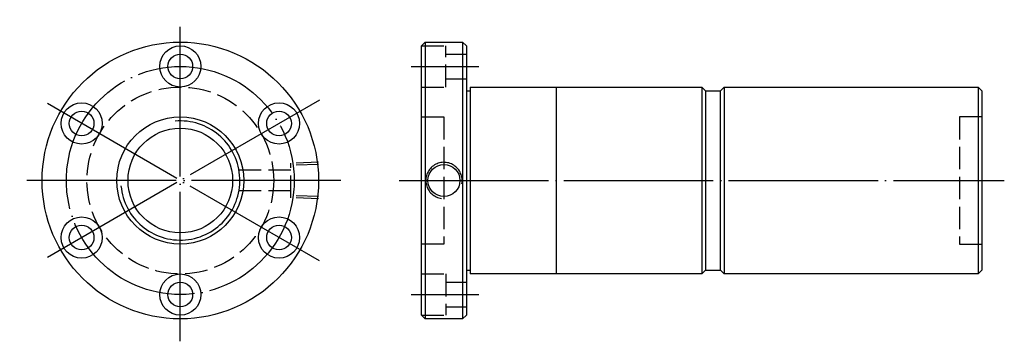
# Model space of a CAD drawing. Header units: millimetres. Extents: x -8 to 256, y 157 to 243.
import ezdxf

# ---------------------------------------------------------------- set-up
doc = ezdxf.new("R2010")
doc.units = ezdxf.units.MM
doc.header["$LTSCALE"] = 2
for name, pattern in [('CENTER', [22, 20, -1, 0, -1]), ('DASHED', [4, 3, -1]), ('THIN', [200000, 200000, 0])]:
    doc.linetypes.add(name, pattern=pattern)
doc.layers.add('NT', color=7, linetype='Continuous')
doc.layers.add('SH', color=7, linetype='Continuous')

msp = doc.modelspace()

# ---------------------------------------------------------------- linework, layer by layer
at = {"layer": 'NT', "color": 3, "linetype": 'CENTER'}
for p, q in [((35.42, 157), (35.42, 243)), ((72.66, 221.5), (-1.82, 178.5)), ((72.66, 178.5), (-1.82, 221.5)), ((78.42, 200), (-7.58, 200))]:
    msp.add_line(p, q, dxfattribs=at)
at = {"layer": 'NT', "color": 16, "linetype": 'Continuous'}
for p, q in [((100, 236), (101, 237)), ((100, 164), (100, 236)), ((101, 237), (111, 237)), ((101, 237), (101, 163)), ((111, 237), (112, 236)), ((111, 237), (111, 163)), ((112, 236), (112, 164)), ((113, 225), (113, 175)), ((113, 225), (175, 225)), ((136, 225), (136, 175)), ((175, 225), (176, 224)), ((175, 225), (175, 175)), ((180, 224), (181, 225)), ((181, 225), (249, 225)), ((181, 225), (181, 175)), ((249, 225), (250, 224)), ((249, 225), (249, 175)), ((112, 224), (113, 224)), ((176, 224), (176, 176)), ((176, 224), (180, 224)), ((180, 176), (180, 224)), ((250, 224), (250, 176)), ((112, 176), (113, 176)), ((175, 175), (113, 175)), ((176, 176), (175, 175)), ((176, 176), (180, 176)), ((181, 175), (180, 176)), ((249, 175), (181, 175)), ((250, 176), (249, 175)), ((101, 163), (100, 164)), ((112, 164), (111, 163)), ((111, 163), (101, 163))]:
    msp.add_line(p, q, dxfattribs=at)
at = {"layer": 'NT', "color": 1, "linetype": 'DASHED'}
for p, q in [((100, 236), (106.5, 236)), ((106.5, 225), (106.5, 236)), ((106.5, 233.8), (112, 233.8)), ((106.5, 227.2), (112, 227.2)), ((100, 225), (106.5, 225)), ((100, 217), (106, 217)), ((106, 217), (106, 183)), ((250, 217), (244, 217)), ((244, 217), (244, 183)), ((106, 183), (100, 183)), ((244, 183), (250, 183)), ((100, 175), (106.5, 175)), ((106.5, 175), (106.5, 164)), ((106.5, 172.8), (112, 172.8)), ((106.5, 166.2), (112, 166.2)), ((100, 164), (106.5, 164))]:
    msp.add_line(p, q, dxfattribs=at)
at = {"layer": 'NT', "color": 16, "linetype": 'Continuous'}
for centre, radius in [((35.42, 200), 37), ((35.42, 230.5), 5.5), ((35.42, 230.5), 3.3), ((9.01, 215.25), 5.5), ((61.84, 215.25), 5.5), ((9.01, 215.25), 3.3), ((35.42, 200), 17), ((61.84, 215.25), 3.3), ((35.42, 200), 14), ((106, 200), 4.28), ((9.01, 184.75), 5.5), ((61.84, 184.75), 5.5), ((9.01, 184.75), 3.3), ((61.84, 184.75), 3.3), ((35.42, 169.5), 5.5), ((35.42, 169.5), 3.3)]:
    msp.add_circle(centre, radius, dxfattribs=at)
at = {"layer": 'NT', "color": 3, "linetype": 'CENTER'}
msp.add_circle((35.42, 200), 30.5, dxfattribs=at)
at = {"layer": 'NT', "color": 1, "linetype": 'DASHED'}
msp.add_circle((35.42, 200), 25, dxfattribs=at)
at = {"layer": 'NT', "color": 5, "linetype": 'THIN'}
for centre, radius, start, end in [((35.42, 200), 15.94, 185, 95), ((106, 200), 4.86, 349.0687, 261.9661)]:
    msp.add_arc(centre, radius, start, end, dxfattribs=at)
at = {"layer": 'SH', "color": 3, "linetype": 'CENTER'}
for p, q in [((97.24, 230.5), (115.36, 230.5)), ((94, 200), (256, 200)), ((97.24, 169.5), (115.36, 169.5))]:
    msp.add_line(p, q, dxfattribs=at)
at = {"layer": 'SH', "color": 1, "linetype": 'DASHED'}
for p, q in [((72.42, 204.86), (65.03, 204.63)), ((65.03, 195.37), (65.03, 204.63)), ((72.42, 204.28), (65.03, 204.05)), ((65.03, 202.75), (49.42, 202.75)), ((65.03, 197.25), (49.42, 197.25)), ((72.42, 195.72), (65.03, 195.95)), ((72.42, 195.14), (65.03, 195.37))]:
    msp.add_line(p, q, dxfattribs=at)

doc.saveas('drawing.dxf')
